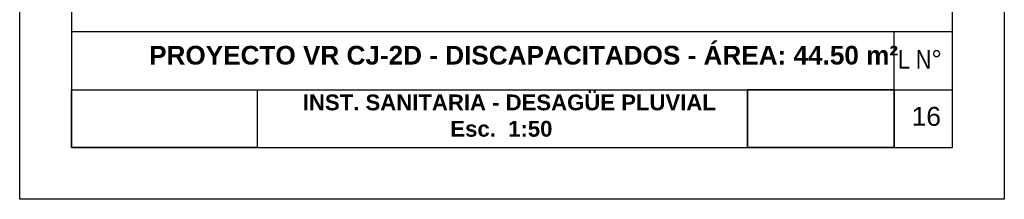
# Model space of a CAD drawing. Header units: millimetres. Extents: x 201 to 840, y 135 to 685.
# Tile 94 of 219: x 392 to 401.48, y 174.88 to 176.61. Entities that reach past the tile are written whole.
import ezdxf

# ---------------------------------------------------------------- set-up
doc = ezdxf.new("R2010")
doc.units = ezdxf.units.MM
for name, color, linetype in [('03', 3, 'Continuous'), ('LAMINA', 6, 'Continuous'), ('TEXTO LAMINA', 2, 'Continuous')]:
    doc.layers.add(name, color=color, linetype=linetype)
doc.styles.add('ARIAL', font='arial.ttf', dxfattribs={"height": 0.06})
picture_1 = doc.add_image_def('image1.jpg', size_in_pixel=(635, 198))
picture_2 = doc.add_image_def('image2.png', size_in_pixel=(322, 127))
picture_3 = doc.add_image_def('image3.jpg', size_in_pixel=(635, 198))
picture_4 = doc.add_image_def('image4.png', size_in_pixel=(322, 127))

msp = doc.modelspace()

# ---------------------------------------------------------------- linework, layer by layer
msp.add_lwpolyline([(392.0042, 174.8766), (392.0042, 190.1241), (401.4808, 190.1241), (401.4808, 174.8766)], close=True)
at = {"layer": 'LAMINA', "color": 2}
for p, q in [((400.9808, 176.4907), (392.5042, 176.4907)), ((400.4219, 175.3766), (400.4219, 176.4907))]:
    msp.add_line(p, q, dxfattribs=at)
at = {"layer": 'LAMINA'}
msp.add_line((392.5042, 175.3766), (400.9808, 175.3766), dxfattribs=at)
msp.add_line((392.5042, 175.3766), (400.9808, 175.3766), dxfattribs=at)
msp.add_lwpolyline([(400.9808, 175.3766), (400.9808, 189.4241), (392.5042, 189.4241), (392.5042, 175.3766)], close=True, dxfattribs=at)
at = {"layer": 'LAMINA', "color": 1}
msp.add_lwpolyline([(392.5042, 175.9336), (400.9808, 175.9336)], dxfattribs=at)
at = {"layer": 'TEXTO LAMINA'}
msp.add_lwpolyline([(399.0095, 175.3766), (400.4219, 175.3766), (400.4219, 175.9336), (399.0095, 175.9336)], close=True, dxfattribs=at)

# ---------------------------------------------------------------- texts
at = {"layer": 'TEXTO LAMINA', "color": 4, "style": 'ARIAL'}
msp.add_text('16', height=0.18244, dxfattribs=at).set_placement((400.5881, 175.5851))
at = {"layer": 'TEXTO LAMINA', "attachment_point": 1, "style": 'ARIAL'}
for s, width, insert, char_height in [('{\\fArial|b1|i0|c0|p34;PROYECTO VR CJ-2D - DISCAPACITADOS - ÁREA: 44.50 m²}', 7.224199, (393.2499, 176.3559), 0.18), ('{\\fTechnic|b0|i0|c2|p2;L N°}', 0.539921, (400.458, 176.3147), 0.18), ('{\\fArial|b1|i0|c0|p34;INST. SANITARIA - DESAGÜE PLUVIAL   \\P                        Esc.  1:50}', 7.224199, (394.7291, 175.8872), 0.15246)]:
    msp.add_mtext_dynamic_manual_height_columns(s, width=width, gutter_width=12.5, heights=[0], dxfattribs=dict(at, insert=insert, char_height=char_height))

# ---------------------------------------------------------------- pictures from other files: only their frames are drawn
at = {"layer": '03'}
image = msp.add_image(picture_3, insert=(392.5042, 175.3766), size_in_units=(1.7866, 0.5571), rotation=0, dxfattribs=at)
image.dxf.flags = 7
image = msp.add_image(picture_3, insert=(392.5042, 175.3766), size_in_units=(1.7866, 0.5571), dxfattribs=at)
image.dxf.flags = 7
image = msp.add_image(picture_4, insert=(399.0095, 175.3766), size_in_units=(1.4124, 0.5571), rotation=0, dxfattribs=at)
image.dxf.flags = 7
image = msp.add_image(picture_4, insert=(399.0095, 175.3766), size_in_units=(1.4124, 0.5571), dxfattribs=at)
image.dxf.flags = 7
at = {"layer": 'TEXTO LAMINA'}
image = msp.add_image(picture_1, insert=(392.5042, 175.3766), size_in_units=(1.7866, 0.5571), rotation=0, dxfattribs=at)
image.dxf.flags = 7
image = msp.add_image(picture_2, insert=(399.0095, 175.3766), size_in_units=(1.4124, 0.5571), rotation=0, dxfattribs=at)
image.dxf.flags = 7

doc.saveas('drawing.dxf')
